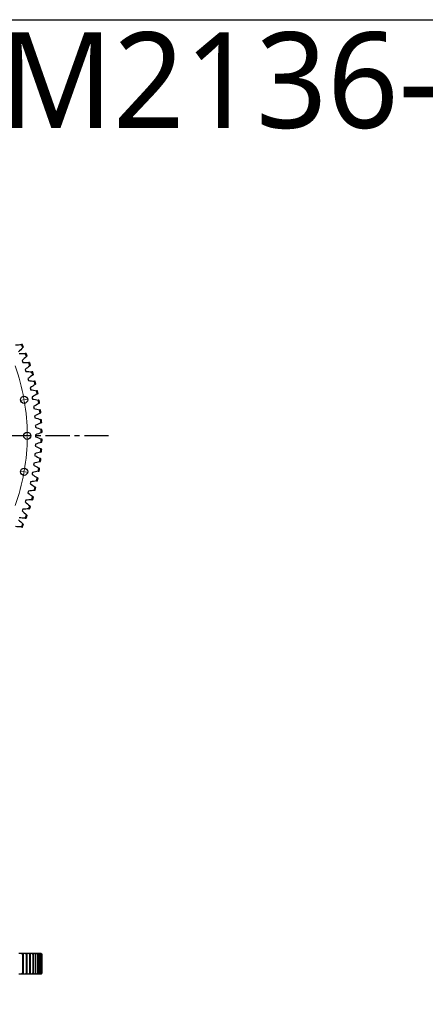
# Model space of a CAD drawing. Header units: millimetres. Extents: x 66 to 11122, y 38030 to 47056.
# Tile 8 of 17: x 3732 to 5594, y 42532 to 47056. Entities that reach past the tile are written whole.
import ezdxf

# ---------------------------------------------------------------- set-up
doc = ezdxf.new("R2010")
doc.units = ezdxf.units.MM
doc.header["$LTSCALE"] = 50
doc.linetypes.add('CENTER', pattern=[10.16, 6.35, -1.27, 1.27, -1.27])

msp = doc.modelspace()

# ---------------------------------------------------------------- linework, layer by layer
at = {"color": 7, "linetype": 'Continuous', "lineweight": 25}
for p, q in [((3742.9, 45489.1), (3744.5, 45484.9)), ((3744.5, 45484.9), (3746, 45480.8)), ((3757.2, 45448), (3758.6, 45443.7)), ((3758.6, 45443.7), (3759.9, 45439.5)), ((3769.7, 45406.2), (3770.8, 45402)), ((3770.8, 45402), (3772, 45397.7)), ((3780.3, 45364), (3781.3, 45359.7)), ((3781.3, 45359.7), (3782.2, 45355.4)), ((3789, 45321.4), (3789.8, 45317)), ((3789.8, 45317), (3790.6, 45312.7)), ((3795.9, 45278.4), (3796.5, 45274)), ((3796.5, 45274), (3797, 45269.6)), ((3800.8, 45235.1), (3801.3, 45230.7)), ((3801.3, 45230.7), (3801.6, 45226.3)), ((3803.9, 45191.7), (3804.1, 45187.3)), ((3804.1, 45187.3), (3804.3, 45182.9)), ((3804.3, 45104.7), (3804.1, 45100.3)), ((3805, 45148.2), (3805.1, 45143.8)), ((3805.1, 45143.8), (3805, 45139.4)), ((3801.6, 45061.2), (3801.3, 45056.8)), ((3804.1, 45100.3), (3803.9, 45095.8)), ((3797, 45018), (3796.5, 45013.6)), ((3801.3, 45056.8), (3800.8, 45052.4)), ((3789.8, 44970.5), (3789, 44966.2)), ((3790.6, 44974.9), (3789.8, 44970.5)), ((3796.5, 45013.6), (3795.9, 45009.2)), ((3781.3, 44927.9), (3780.3, 44923.6)), ((3782.2, 44932.2), (3781.3, 44927.9)), ((3770.8, 44885.6), (3769.7, 44881.3)), ((3772, 44889.9), (3770.8, 44885.6)), ((3758.6, 44843.8), (3757.2, 44839.6)), ((3759.9, 44848.1), (3758.6, 44843.8)), ((3744.5, 44802.6), (3742.9, 44798.5)), ((3746, 44806.8), (3744.5, 44802.6)), ((3740.4, 42765.7), (3728.3, 42765.7)), ((3746.7, 42765.7), (3740.4, 42765.7)), ((3744.7, 42761.7), (3744.7, 42674.7)), ((3749.7, 42761.7), (3744.7, 42761.7)), ((3758, 42765.7), (3747, 42765.7)), ((3749.7, 42674.7), (3749.7, 42761.7)), ((3763.6, 42765.7), (3758, 42765.7)), ((3762.3, 42761.7), (3762.3, 42674.7)), ((3766.7, 42761.7), (3762.3, 42761.7)), ((3773.7, 42765.7), (3763.9, 42765.7)), ((3766.7, 42674.7), (3766.7, 42761.7)), ((3778.6, 42765.7), (3773.7, 42765.7)), ((3777.9, 42761.7), (3777.9, 42674.7)), ((3781.9, 42761.7), (3777.9, 42761.7)), ((3787.5, 42765.7), (3779, 42765.7)), ((3781.9, 42674.7), (3781.9, 42761.7)), ((3791.8, 42765.7), (3787.5, 42765.7)), ((3791.8, 42761.7), (3791.8, 42674.7)), ((3795.2, 42761.7), (3791.8, 42761.7)), ((3799.5, 42765.7), (3792.2, 42765.7)), ((3795.2, 42674.7), (3795.2, 42761.7)), ((3803.1, 42765.7), (3799.5, 42765.7)), ((3809.5, 42765.7), (3803.5, 42765.7)), ((3803.7, 42761.7), (3803.7, 42674.7)), ((3806.7, 42761.7), (3803.7, 42761.7)), ((3806.7, 42674.7), (3806.7, 42761.7)), ((3812.5, 42765.7), (3809.5, 42765.7)), ((3817.7, 42765.7), (3812.9, 42765.7)), ((3813.8, 42761.7), (3813.8, 42674.7)), ((3816.2, 42761.7), (3813.8, 42761.7)), ((3816.2, 42674.7), (3816.2, 42761.7)), ((3820, 42765.7), (3817.7, 42765.7)), ((3823.9, 42765.7), (3820.4, 42765.7)), ((3821.9, 42761.7), (3821.9, 42674.7)), ((3823.7, 42761.7), (3821.9, 42761.7)), ((3823.7, 42674.7), (3823.7, 42761.7)), ((3825.6, 42765.7), (3823.9, 42765.7)), ((3828.1, 42765.7), (3825.9, 42765.7)), ((3828, 42761.7), (3828, 42674.7)), ((3829.4, 42761.7), (3828, 42761.7)), ((3829.1, 42765.7), (3828.1, 42765.7)), ((3829.4, 42674.7), (3829.4, 42761.7)), ((3830.4, 42765.7), (3829.5, 42765.7)), ((3832.2, 42761.7), (3832.2, 42674.7)), ((3833, 42761.7), (3832.2, 42761.7)), ((3833, 42674.7), (3833, 42761.7)), ((3834.5, 42761.7), (3834.5, 42674.7)), ((3834.7, 42761.7), (3834.5, 42761.7)), ((3834.7, 42674.7), (3834.7, 42761.7)), ((3740.4, 42670.7), (3728.3, 42670.7)), ((3746.7, 42670.7), (3740.4, 42670.7)), ((3749.7, 42674.7), (3744.7, 42674.7)), ((3758, 42670.7), (3747, 42670.7)), ((3763.6, 42670.7), (3758, 42670.7)), ((3766.7, 42674.7), (3762.3, 42674.7)), ((3773.7, 42670.7), (3763.9, 42670.7)), ((3778.6, 42670.7), (3773.7, 42670.7)), ((3781.9, 42674.7), (3777.9, 42674.7)), ((3787.5, 42670.7), (3779, 42670.7)), ((3791.8, 42670.7), (3787.5, 42670.7)), ((3795.2, 42674.7), (3791.8, 42674.7)), ((3799.5, 42670.7), (3792.2, 42670.7)), ((3803.1, 42670.7), (3799.5, 42670.7)), ((3809.5, 42670.7), (3803.5, 42670.7)), ((3806.7, 42674.7), (3803.7, 42674.7)), ((3812.5, 42670.7), (3809.5, 42670.7)), ((3817.7, 42670.7), (3812.9, 42670.7)), ((3816.2, 42674.7), (3813.8, 42674.7)), ((3820, 42670.7), (3817.7, 42670.7)), ((3823.9, 42670.7), (3820.4, 42670.7)), ((3823.7, 42674.7), (3821.9, 42674.7)), ((3825.6, 42670.7), (3823.9, 42670.7)), ((3828.1, 42670.7), (3825.9, 42670.7)), ((3829.4, 42674.7), (3828, 42674.7)), ((3829.1, 42670.7), (3828.1, 42670.7)), ((3830.4, 42670.7), (3829.5, 42670.7)), ((3833, 42674.7), (3832.2, 42674.7)), ((3834.7, 42674.7), (3834.5, 42674.7))]:
    msp.add_line(p, q, dxfattribs=at)
at = {"color": 0, "linetype": 'Continuous', "lineweight": 18}
for p, q in [((3747.4, 45308.3), (3733.6, 45305.9)), ((3752.3, 45309.2), (3749.8, 45308.8)), ((3752.3, 45309.2), (3754.8, 45309.6)), ((3757.2, 45310.1), (3771, 45312.5)), ((3761.8, 45143.8), (3747.8, 45143.8)), ((3766.8, 45143.8), (3764.3, 45143.8)), ((3766.8, 45143.8), (3769.3, 45143.8)), ((3771.8, 45143.8), (3785.8, 45143.8)), ((3747.4, 44979.3), (3733.6, 44981.7)), ((3752.3, 44978.4), (3749.8, 44978.8)), ((3752.3, 44978.4), (3754.8, 44978)), ((3757.2, 44977.5), (3771, 44975.1))]:
    msp.add_line(p, q, dxfattribs=at)
at = {"linetype": 'CENTER', "ltscale": 0.35}
msp.add_line((4140, 45143.8), (1488.6, 45143.8), dxfattribs=at)
msp.add_lwpolyline([(65.7, 47055.6), (11121.9, 47055.6), (11121.9, 38029.5), (65.7, 38029.5)], close=True)
at = {"color": 7, "linetype": 'Continuous', "lineweight": 25}
for centre in [(3752.3, 45309.2), (3766.8, 45143.8), (3752.3, 44978.4)]:
    msp.add_circle(centre, 16.5, dxfattribs=at)
for radius, start, end in [(1016.6, 23.4832, 24.349), (1020.6, 23.5706, 24.2616), (1016.6, 20.9657, 21.8315), (1020.6, 21.0531, 21.7441), (1016.6, 18.4482, 19.314), (1020.6, 18.5356, 19.2266), (1016.6, 15.9307, 16.7965), (1020.6, 16.0181, 16.7091), (1016.6, 13.4133, 14.2791), (1020.6, 13.5006, 14.1917), (1016.6, 10.8958, 11.7616), (1020.6, 10.9832, 11.6742), (1016.6, 8.3783, 9.2441), (1020.6, 8.4657, 9.1567), (1016.6, 5.8608, 6.7266), (1020.6, 5.9482, 6.6392), (1016.6, 3.3433, 4.2091), (1020.6, 3.4307, 4.1217), (1016.6, 0.8258, 1.6916), (1020.6, 0.9132, 1.6043), (1016.6, 358.3084, 359.1742), (1020.6, 358.3957, 359.0868), (1016.6, 355.7909, 356.6567), (1020.6, 355.8783, 356.5693), (1016.6, 353.2734, 354.1392), (1020.6, 353.3608, 354.0518), (1016.6, 350.7559, 351.6217), (1020.6, 350.8433, 351.5343), (1016.6, 348.2384, 349.1042), (1020.6, 348.3258, 349.0168), (1016.6, 345.7209, 346.5867), (1020.6, 345.8083, 346.4994), (1016.6, 343.2035, 344.0693), (1020.6, 343.2909, 343.9819), (1016.6, 340.686, 341.5518), (1020.6, 340.7734, 341.4644), (1016.6, 338.1685, 339.0343), (1020.6, 338.2559, 338.9469), (1016.6, 335.651, 336.5168), (1020.6, 335.7384, 336.4294)]:
    msp.add_arc((2814.3, 45143.8), radius, start, end, dxfattribs=at)
at = {"color": 0, "linetype": 'Continuous', "lineweight": 18}
for start, end in [(10.3008, 19.6992), (10, 10.1504), (9.8496, 10), (0.3008, 9.6992), (350.3008, 359.6992), (0, 0.1504), (359.8496, 0), (340.3008, 349.6992), (349.8496, 350), (350, 350.1504)]:
    msp.add_arc((2814.3, 45143.8), 952.5, start, end, dxfattribs=at)
at = {"color": 7, "linetype": 'Continuous', "lineweight": 25}
for points in [[(3712.8, 45561.2), (3722, 45561.9), (3731.2, 45562.4), (3740.4, 45562.9)], [(3744.7, 45563.2), (3743.3, 45563.1), (3741.9, 45563), (3740.4, 45562.9)], [(3746.7, 45548.9), (3740.1, 45542.4), (3733.5, 45535.9), (3726.9, 45529.5)], [(3730.3, 45521.4), (3739.5, 45521.6), (3748.7, 45521.7), (3758, 45521.8)], [(3746.7, 45548.9), (3747.7, 45549.9), (3748.7, 45550.9), (3749.7, 45551.9)], [(3762.3, 45521.9), (3760.8, 45521.9), (3759.4, 45521.9), (3758, 45521.8)], [(3763.6, 45507.5), (3756.7, 45501.3), (3749.9, 45495.2), (3742.9, 45489.1)], [(3746, 45480.8), (3755.2, 45480.6), (3764.4, 45480.3), (3773.7, 45480)], [(3763.6, 45507.5), (3764.6, 45508.5), (3765.7, 45509.5), (3766.7, 45510.4)], [(3777.9, 45479.9), (3776.5, 45479.9), (3775.1, 45480), (3773.7, 45480)], [(3778.6, 45465.5), (3779.7, 45466.4), (3780.8, 45467.3), (3781.9, 45468.2)], [(3778.6, 45465.5), (3771.5, 45459.6), (3764.4, 45453.8), (3757.2, 45448)], [(3759.9, 45439.5), (3769.1, 45438.9), (3778.3, 45438.3), (3787.5, 45437.6)], [(3791.8, 45422.8), (3784.5, 45417.2), (3777.1, 45411.7), (3769.7, 45406.2)], [(3791.8, 45437.2), (3790.4, 45437.3), (3788.9, 45437.4), (3787.5, 45437.6)], [(3791.8, 45422.8), (3793, 45423.7), (3794.1, 45424.5), (3795.2, 45425.4)], [(3772, 45397.7), (3781.1, 45396.7), (3790.3, 45395.6), (3799.5, 45394.5)], [(3803.1, 45379.6), (3795.5, 45374.4), (3787.9, 45369.2), (3780.3, 45364)], [(3803.7, 45394), (3802.3, 45394.2), (3800.9, 45394.4), (3799.5, 45394.5)], [(3803.1, 45379.6), (3804.3, 45380.4), (3805.5, 45381.2), (3806.7, 45382.1)], [(3782.2, 45355.4), (3791.3, 45354), (3800.4, 45352.5), (3809.5, 45351)], [(3812.5, 45335.9), (3804.7, 45331), (3796.9, 45326.2), (3789, 45321.4)], [(3813.8, 45350.3), (3812.3, 45350.5), (3810.9, 45350.8), (3809.5, 45351)], [(3812.5, 45335.9), (3813.8, 45336.7), (3815, 45337.5), (3816.2, 45338.2)], [(3790.6, 45312.7), (3799.6, 45310.9), (3808.6, 45309), (3817.7, 45307.1)], [(3820, 45291.9), (3812, 45287.4), (3803.9, 45282.9), (3795.9, 45278.4)], [(3821.9, 45306.2), (3820.5, 45306.5), (3819.1, 45306.8), (3817.7, 45307.1)], [(3820, 45291.9), (3821.3, 45292.6), (3822.5, 45293.3), (3823.7, 45294)], [(3797, 45269.6), (3806, 45267.4), (3814.9, 45265.2), (3823.9, 45262.9)], [(3825.6, 45247.6), (3817.3, 45243.4), (3809.1, 45239.2), (3800.8, 45235.1)], [(3828, 45261.8), (3826.6, 45262.1), (3825.3, 45262.5), (3823.9, 45262.9)], [(3825.6, 45247.6), (3826.8, 45248.2), (3828.1, 45248.9), (3829.4, 45249.6)], [(3801.6, 45226.3), (3810.5, 45223.7), (3819.3, 45221.1), (3828.1, 45218.4)], [(3829.1, 45203.1), (3820.7, 45199.2), (3812.3, 45195.5), (3803.9, 45191.7)], [(3832.2, 45217.1), (3830.9, 45217.6), (3829.5, 45218), (3828.1, 45218.4)], [(3829.1, 45203.1), (3830.4, 45203.7), (3831.7, 45204.3), (3833, 45204.9)], [(3804.3, 45182.9), (3813, 45179.9), (3821.7, 45176.9), (3830.4, 45173.8)], [(3830.8, 45158.4), (3822.2, 45155), (3813.6, 45151.6), (3805, 45148.2)], [(3834.5, 45172.4), (3833.1, 45172.8), (3831.8, 45173.3), (3830.4, 45173.8)], [(3830.8, 45158.4), (3832.1, 45159), (3833.4, 45159.5), (3834.7, 45160.1)], [(3830.4, 45113.8), (3821.7, 45110.7), (3813, 45107.7), (3804.3, 45104.7)], [(3805, 45139.4), (3813.6, 45136), (3822.2, 45132.6), (3830.8, 45129.1)], [(3830.4, 45113.8), (3831.8, 45114.3), (3833.1, 45114.7), (3834.5, 45115.2)], [(3834.7, 45127.5), (3833.4, 45128.1), (3832.1, 45128.6), (3830.8, 45129.1)], [(3828.1, 45069.2), (3819.3, 45066.5), (3810.5, 45063.8), (3801.6, 45061.2)], [(3803.9, 45095.8), (3812.3, 45092.1), (3820.7, 45088.3), (3829.1, 45084.5)], [(3828.1, 45069.2), (3829.5, 45069.6), (3830.9, 45070), (3832.2, 45070.4)], [(3833, 45082.7), (3831.7, 45083.3), (3830.4, 45083.9), (3829.1, 45084.5)], [(3823.9, 45024.7), (3814.9, 45022.4), (3806, 45020.1), (3797, 45018)], [(3800.8, 45052.4), (3809.1, 45048.3), (3817.3, 45044.2), (3825.6, 45040)], [(3823.9, 45024.7), (3825.3, 45025.1), (3826.6, 45025.4), (3828, 45025.8)], [(3829.4, 45038), (3828.1, 45038.7), (3826.8, 45039.3), (3825.6, 45040)], [(3817.7, 44980.5), (3808.6, 44978.6), (3799.6, 44976.7), (3790.6, 44974.9)], [(3795.9, 45009.2), (3803.9, 45004.7), (3812, 45000.2), (3820, 44995.7)], [(3817.7, 44980.5), (3819.1, 44980.8), (3820.5, 44981.1), (3821.9, 44981.4)], [(3823.7, 44993.5), (3822.5, 44994.2), (3821.3, 44995), (3820, 44995.7)], [(3780.3, 44923.6), (3787.9, 44918.4), (3795.5, 44913.2), (3803.1, 44908)], [(3809.5, 44936.6), (3800.4, 44935), (3791.3, 44933.6), (3782.2, 44932.2)], [(3789, 44966.2), (3796.9, 44961.4), (3804.7, 44956.5), (3812.5, 44951.6)], [(3809.5, 44936.6), (3810.9, 44936.8), (3812.3, 44937), (3813.8, 44937.3)], [(3816.2, 44949.3), (3815, 44950.1), (3813.8, 44950.9), (3812.5, 44951.6)], [(3769.7, 44881.3), (3777.1, 44875.9), (3784.5, 44870.3), (3791.8, 44864.8)], [(3799.5, 44893), (3790.3, 44891.9), (3781.1, 44890.9), (3772, 44889.9)], [(3799.5, 44893), (3800.9, 44893.2), (3802.3, 44893.4), (3803.7, 44893.6)], [(3806.7, 44905.5), (3805.5, 44906.3), (3804.3, 44907.2), (3803.1, 44908)], [(3757.2, 44839.6), (3764.4, 44833.8), (3771.5, 44828), (3778.6, 44822.1)], [(3787.5, 44850), (3778.3, 44849.3), (3769.1, 44848.7), (3759.9, 44848.1)], [(3787.5, 44850), (3788.9, 44850.1), (3790.4, 44850.2), (3791.8, 44850.4)], [(3795.2, 44862.2), (3794.1, 44863), (3793, 44863.9), (3791.8, 44864.8)], [(3742.9, 44798.5), (3749.9, 44792.4), (3756.7, 44786.2), (3763.6, 44780)], [(3773.7, 44807.6), (3764.4, 44807.2), (3755.2, 44807), (3746, 44806.8)], [(3773.7, 44807.6), (3775.1, 44807.6), (3776.5, 44807.6), (3777.9, 44807.7)], [(3781.9, 44819.3), (3780.8, 44820.3), (3779.7, 44821.2), (3778.6, 44822.1)], [(3726.9, 44758), (3733.5, 44751.6), (3740.1, 44745.2), (3746.7, 44738.7)], [(3758, 44765.7), (3748.7, 44765.8), (3739.5, 44766), (3730.3, 44766.2)], [(3758, 44765.7), (3759.4, 44765.7), (3760.8, 44765.7), (3762.3, 44765.7)], [(3766.7, 44777.2), (3765.7, 44778.1), (3764.6, 44779.1), (3763.6, 44780)], [(3740.4, 44724.7), (3731.2, 44725.2), (3722, 44725.7), (3712.8, 44726.3)], [(3740.4, 44724.7), (3741.9, 44724.6), (3743.3, 44724.5), (3744.7, 44724.4)], [(3749.7, 44735.7), (3748.7, 44736.7), (3747.7, 44737.7), (3746.7, 44738.7)], [(3740.4, 42765.7), (3741.9, 42764.4), (3743.3, 42763.1), (3744.7, 42761.7)], [(3749.7, 42761.7), (3748.7, 42763.1), (3747.7, 42764.4), (3746.7, 42765.7)], [(3758, 42765.7), (3759.4, 42764.4), (3760.8, 42763.1), (3762.3, 42761.7)], [(3766.7, 42761.7), (3765.7, 42763.1), (3764.6, 42764.4), (3763.6, 42765.7)], [(3773.7, 42765.7), (3775.1, 42764.4), (3776.5, 42763.1), (3777.9, 42761.7)], [(3781.9, 42761.7), (3780.8, 42763.1), (3779.7, 42764.4), (3778.6, 42765.7)], [(3787.5, 42765.7), (3788.9, 42764.4), (3790.4, 42763.1), (3791.8, 42761.7)], [(3795.2, 42761.7), (3794.1, 42763.1), (3793, 42764.4), (3791.8, 42765.7)], [(3799.5, 42765.7), (3800.9, 42764.4), (3802.3, 42763.1), (3803.7, 42761.7)], [(3806.7, 42761.7), (3805.5, 42763.1), (3804.3, 42764.4), (3803.1, 42765.7)], [(3809.5, 42765.7), (3810.9, 42764.4), (3812.3, 42763.1), (3813.8, 42761.7)], [(3816.2, 42761.7), (3815, 42763.1), (3813.8, 42764.4), (3812.5, 42765.7)], [(3817.7, 42765.7), (3819.1, 42764.4), (3820.5, 42763.1), (3821.9, 42761.7)], [(3823.7, 42761.7), (3822.5, 42763.1), (3821.3, 42764.4), (3820, 42765.7)], [(3823.9, 42765.7), (3825.3, 42764.4), (3826.6, 42763.1), (3828, 42761.7)], [(3829.4, 42761.7), (3828.1, 42763.1), (3826.8, 42764.4), (3825.6, 42765.7)], [(3828.1, 42765.7), (3829.5, 42764.4), (3830.9, 42763.1), (3832.2, 42761.7)], [(3833, 42761.7), (3831.7, 42763.1), (3830.4, 42764.4), (3829.1, 42765.7)], [(3830.4, 42765.7), (3831.8, 42764.4), (3833.1, 42763.1), (3834.5, 42761.7)], [(3834.7, 42761.7), (3833.4, 42763.1), (3832.1, 42764.4), (3830.8, 42765.7)], [(3744.7, 42674.7), (3743.3, 42673.4), (3741.9, 42672.1), (3740.4, 42670.7)], [(3746.7, 42670.7), (3747.7, 42672.1), (3748.7, 42673.4), (3749.7, 42674.7)], [(3762.3, 42674.7), (3760.8, 42673.4), (3759.4, 42672.1), (3758, 42670.7)], [(3763.6, 42670.7), (3764.6, 42672.1), (3765.7, 42673.4), (3766.7, 42674.7)], [(3777.9, 42674.7), (3776.5, 42673.4), (3775.1, 42672.1), (3773.7, 42670.7)], [(3778.6, 42670.7), (3779.7, 42672.1), (3780.8, 42673.4), (3781.9, 42674.7)], [(3791.8, 42674.7), (3790.4, 42673.4), (3788.9, 42672.1), (3787.5, 42670.7)], [(3791.8, 42670.7), (3793, 42672.1), (3794.1, 42673.4), (3795.2, 42674.7)], [(3803.7, 42674.7), (3802.3, 42673.4), (3800.9, 42672.1), (3799.5, 42670.7)], [(3803.1, 42670.7), (3804.3, 42672.1), (3805.5, 42673.4), (3806.7, 42674.7)], [(3813.8, 42674.7), (3812.3, 42673.4), (3810.9, 42672.1), (3809.5, 42670.7)], [(3812.5, 42670.7), (3813.8, 42672.1), (3815, 42673.4), (3816.2, 42674.7)], [(3821.9, 42674.7), (3820.5, 42673.4), (3819.1, 42672.1), (3817.7, 42670.7)], [(3820, 42670.7), (3821.3, 42672.1), (3822.5, 42673.4), (3823.7, 42674.7)], [(3828, 42674.7), (3826.6, 42673.4), (3825.3, 42672.1), (3823.9, 42670.7)], [(3825.6, 42670.7), (3826.8, 42672.1), (3828.1, 42673.4), (3829.4, 42674.7)], [(3832.2, 42674.7), (3830.9, 42673.4), (3829.5, 42672.1), (3828.1, 42670.7)], [(3829.1, 42670.7), (3830.4, 42672.1), (3831.7, 42673.4), (3833, 42674.7)], [(3834.5, 42674.7), (3833.1, 42673.4), (3831.8, 42672.1), (3830.4, 42670.7)], [(3830.8, 42670.7), (3832.1, 42672.1), (3833.4, 42673.4), (3834.7, 42674.7)]]:
    msp.add_open_spline(points, degree=3, dxfattribs=at)

# ---------------------------------------------------------------- texts
at = {"insert": (3326.3, 46998.1), "char_height": 440, "width": 1063.213, "attachment_point": 1}
msp.add_mtext('{\\fYu Gothic Medium|b0|i0|c0|p0;\\C1;SM2136-2-2041AA}', dxfattribs=at)

doc.saveas('drawing.dxf')
